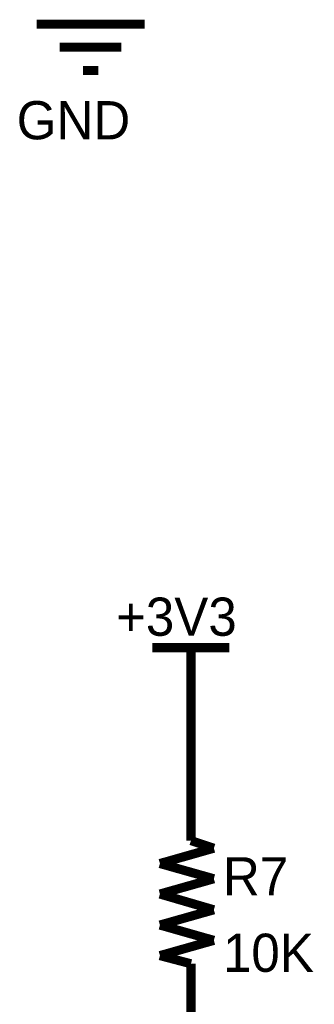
# Model space of a CAD drawing. Header units: inches. Extents: x 0 to 9.5, y -0.01 to 7.51.
# Tile 11 of 59: x 1.73 to 2.11, y 1.35 to 2.63. Entities that reach past the tile are written whole.
import ezdxf

# ---------------------------------------------------------------- set-up
doc = ezdxf.new("R2010")
doc.units = ezdxf.units.IN
doc.header["$MEASUREMENT"] = 0
doc.layers.add('Sheet', color=255, linetype='Continuous')

msp = doc.modelspace()

# ---------------------------------------------------------------- linework, layer by layer
at = {"layer": 'Sheet'}
for points in [[(1.7515, 2.6197, 0.0118, 0.0118, 0), (1.8916, 2.6197, 0.0118, 0.0118, 0)], [(1.7812, 2.5899, 0.0118, 0.0118, 0), (1.8612, 2.5899, 0.0118, 0.0118, 0)], [(1.8116, 2.5595, 0.0118, 0.0118, 0), (1.8315, 2.5595, 0.0118, 0.0118, 0)], [(1.9015, 1.8099, 0.0118, 0.0118, 0), (2.0013, 1.8099, 0.0118, 0.0118, 0)], [(1.9517, 1.7094, 0.0118, 0.0118, 0), (1.9517, 1.8099, 0.0118, 0.0118, 0)], [(1.9517, 1.7094, 0.0118, 0.0118, 0), (1.9517, 1.6598, 0.0118, 0.0118, 0)], [(1.9517, 1.5594, 0.0118, 0.0118, 0), (1.9517, 1.6598, 0.0118, 0.0118, 0)], [(1.9814, 1.5495, 0.0118, 0.0118, 0), (1.9517, 1.5594, 0.0118, 0.0118, 0)], [(1.9114, 1.5296, 0.0118, 0.0118, 0), (1.9814, 1.5495, 0.0118, 0.0118, 0)], [(1.9814, 1.5098, 0.0118, 0.0118, 0), (1.9114, 1.5296, 0.0118, 0.0118, 0)], [(1.9114, 1.49, 0.0118, 0.0118, 0), (1.9814, 1.5098, 0.0118, 0.0118, 0)], [(1.9814, 1.4695, 0.0118, 0.0118, 0), (1.9114, 1.49, 0.0118, 0.0118, 0)], [(1.9114, 1.4497, 0.0118, 0.0118, 0), (1.9814, 1.4695, 0.0118, 0.0118, 0)], [(1.9814, 1.4298, 0.0118, 0.0118, 0), (1.9114, 1.4497, 0.0118, 0.0118, 0)], [(1.9114, 1.41, 0.0118, 0.0118, 0), (1.9814, 1.4298, 0.0118, 0.0118, 0)], [(1.9517, 1.3994, 0.0118, 0.0118, 0), (1.9114, 1.41, 0.0118, 0.0118, 0)], [(1.9517, 1.3994, 0.0118, 0.0118, 0), (1.9517, 1.2996, 0.0118, 0.0118, 0)]]:
    msp.add_lwpolyline(points, format="xyseb", dxfattribs=at)

# ---------------------------------------------------------------- texts
for s, p in [('GND', (1.7255, 2.4702)), ('+3V3', (1.8544, 1.8254)), ('R7', (1.9932, 1.4881)), ('10K', (1.9932, 1.3889))]:
    msp.add_text(s, height=0.0496, dxfattribs=at).set_placement(p)

doc.saveas('drawing.dxf')
